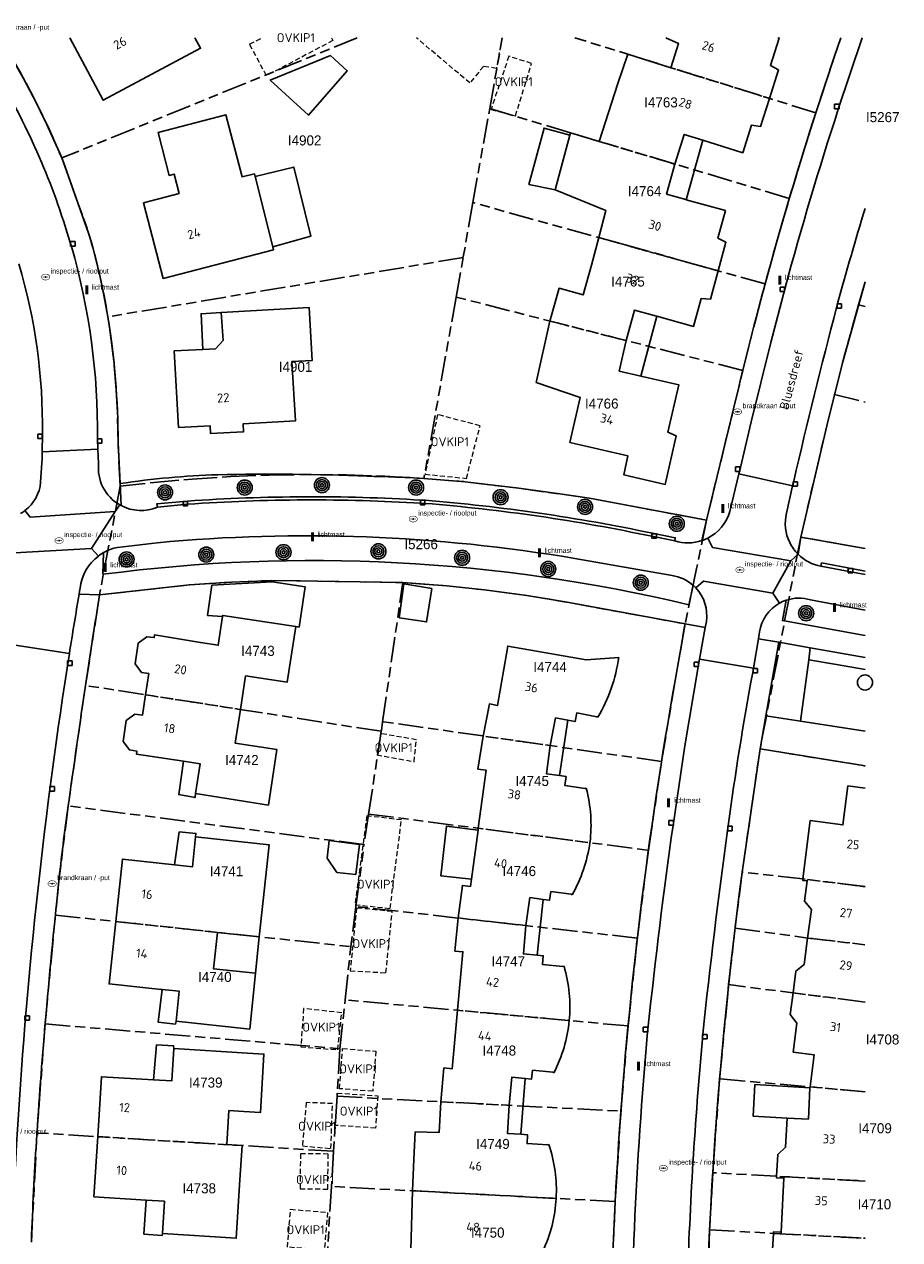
# Model space of a CAD drawing. Extents: x 168491 to 169507, y 481494 to 482503.
# Tile 108 of 108: x 169416 to 169503, y 482380 to 482501. Entities that reach past the tile are written whole.
import ezdxf
from ezdxf.enums import TextEntityAlignment as Align

# ---------------------------------------------------------------- set-up
doc = ezdxf.new("R2010")
doc.units = 0
doc.header["$LTSCALE"] = 0.5
doc.linetypes.add('KAD', pattern=[12, 5, -1, 2, -1, 2, -1])
doc.linetypes.add('STIPPELFIJN', pattern=[1.5, 1, -0.5])
doc.layers.get('0').update_dxf_attribs({"linetype": 'CONTINUOUS'})
for name, color, linetype in [('G01', 3, 'KAD'), ('G_BTD', 3, 'CONTINUOUS'), ('G_GBIP1', 7, 'CONTINUOUS'), ('G_PNDMV', 1, 'CONTINUOUS'), ('G_VGO', 7, 'CONTINUOUS'), ('G_WGD', 2, 'CONTINUOUS'), ('NAR', 7, 'CONTINUOUS'), ('ORL', 7, 'CONTINUOUS'), ('OVKIP1', 7, 'CONTINUOUS'), ('PPAL', 7, 'CONTINUOUS'), ('PPUT', 7, 'CONTINUOUS'), ('PSTM', 170, 'CONTINUOUS'), ('PVGO', 7, 'CONTINUOUS'), ('Q23', 4, 'CONTINUOUS'), ('Z01', 2, 'CONTINUOUS')]:
    doc.layers.add(name, color=color, linetype=linetype)
doc.layers.add('OBWVM', color=7, linetype='CONTINUOUS', lineweight=70)
doc.layers.add('PND', color=8, linetype='CONTINUOUS', lineweight=25)
doc.styles.add('ISO', font='isocpeur.ttf', dxfattribs={"height": 1})

# ---------------------------------------------------------------- blocks, each defined once
blk = doc.blocks.new('PAAL')
at = {"linetype": 'ByBlock', "lineweight": -2}
h = blk.add_hatch(color=0, dxfattribs=at)
h.dxf.hatch_style = 1
h.paths.add_polyline_path([(0.15, 0.8), (-0.15, 0.8), (-0.15, -0.1), (0, -0.1, -0.414214), (-0.1, 0, -1), (0.1, 0, -0.414214), (0, -0.1), (0.15, -0.1)])
at = {"linetype": 'ByBlock', "lineweight": -2, "true_color": 0x681648}
h = blk.add_hatch(color=219, dxfattribs=at)
h.dxf.hatch_style = 1
h.paths.add_polyline_path([(-0.1, 0, 1), (0.1, 0, 1)])
at = {"color": 0, "linetype": 'ByBlock', "lineweight": -2}
blk.add_attdef('PAAL', (0.5, 0.35), '', height=0.5, dxfattribs=at)
blk = doc.blocks.new('SPEELOBJ')
at = {"color": 0, "linetype": 'Continuous'}
blk.add_circle((0, 0), 0.75, dxfattribs=at)
at = {"color": 0, "flags": 2}
blk.add_attdef('SPEELOBJECT', (1.45, 0), '', height=1, dxfattribs=at)
blk = doc.blocks.new('put')
at = {"linetype": 'ByBlock', "lineweight": -2}
h = blk.add_hatch(color=0, dxfattribs=at)
h.dxf.hatch_style = 1
edge = h.paths.add_edge_path()
edge.add_spline(control_points=[(0.44, 0), (0.44, 0.04), (0.43, 0.09), (0.36, 0.2), (0.28, 0.26), (0.09, 0.32), (-0.02, 0.33), (-0.22, 0.29), (-0.31, 0.24), (-0.42, 0.12), (-0.44, 0.06), (-0.44, -0.06), (-0.42, -0.12), (-0.33, -0.22), (-0.28, -0.26), (-0.1, -0.33), (0.04, -0.33), (0.27, -0.27), (0.37, -0.2), (0.43, -0.08), (0.44, -0.04), (0.44, 0)], knot_values=[0, 0, 0, 0, 0.380029, 0.380029, 1.118666, 1.118666, 1.857303, 1.857303, 2.59594, 2.59594, 3.13294, 3.13294, 3.66994, 3.66994, 4.20694, 4.20694, 5.079565, 5.079565, 5.952189, 5.952189, 6.283185, 6.283185, 6.283185, 6.283185], degree=3, periodic=0)
edge = h.paths.add_edge_path(flags=16)
edge.add_ellipse((0, 0), major_axis=(0.392, 0), ratio=0.689655, start_angle=0, end_angle=360)
h = blk.add_hatch(color=0, dxfattribs=at)
h.dxf.hatch_style = 1
h.paths.add_polyline_path([(-0.1, 0, -0.096396), (-0.09, 0.04), (-0.25, 0.04, 1), (-0.25, -0.04), (-0.09, -0.04, -0.096396)])
at = {"linetype": 'ByBlock', "lineweight": -2, "true_color": 0x681648}
h = blk.add_hatch(color=219, dxfattribs=at)
h.dxf.hatch_style = 1
h.paths.add_polyline_path([(0.1, 0, 1), (-0.1, 0, 1)])
at = {"linetype": 'ByBlock', "lineweight": -2}
h = blk.add_hatch(color=0, dxfattribs=at)
h.dxf.hatch_style = 1
h.paths.add_polyline_path([(0.25, 0.04), (0.09, 0.04, -0.096396), (0.1, 0, -0.096396), (0.09, -0.04), (0.25, -0.04, 1)])
at = {"color": 0, "linetype": 'ByBlock', "lineweight": -2}
blk.add_attdef('PUT', (0.5, 0.35), '', height=0.5, dxfattribs=at)
blk = doc.blocks.new('BOOM')
at = {"color": 0}
for radius in [0.75, 0.55, 0.35, 0.15]:
    blk.add_circle((0, 0), radius, dxfattribs=at)
blk = doc.blocks.new('Q23')
for p, q in [((0.22, 0.22), (-0.23, 0.22)), ((-0.23, 0.22), (-0.23, -0.23)), ((0.22, -0.23), (0.22, 0.22)), ((-0.23, -0.23), (0.22, -0.23))]:
    blk.add_line(p, q)

msp = doc.modelspace()

# ---------------------------------------------------------------- linework, layer by layer
at = {"layer": 'G01'}
for p, q in [((169449.3717, 482500), (169419.895, 482488.003)), ((169462.573, 482492.94), (169463.8298, 482500)), ((169495.094, 482492.51), (169471.0474, 482500)), ((169460.902, 482483.552), (169462.573, 482492.94)), ((169460.902, 482483.552), (169459.928, 482478.08)), ((169490.04, 482475.454), (169460.902, 482483.552)), ((169459.928, 482478.08), (169424.497, 482472.172)), ((169459.228, 482474.139), (169459.928, 482478.08)), ((169459.228, 482474.139), (169456.013, 482456.049)), ((169487.812, 482466.821), (169459.228, 482474.139)), ((169500, 482473.1979), (169499.368, 482473.369)), ((169425.722, 482455.278), (169423.665, 482444.438)), ((169493.589, 482450.203), (169489.534, 482429.081)), ((169451.898, 482431.799), (169453.919, 482445.666)), ((169422.269, 482435.408), (169423.665, 482444.438)), ((169422.269, 482435.408), (169420.537, 482423.399)), ((169451.759, 482430.842), (169422.269, 482435.408)), ((169450.498, 482422.583), (169451.759, 482430.842)), ((169479.709, 482427.827), (169451.898, 482431.799)), ((169487.758, 482416.807), (169489.534, 482429.081)), ((169489.534, 482429.081), (169500, 482427.3915)), ((169478.401, 482418.977), (169479.709, 482427.827)), ((169450.035, 482419.549), (169420.537, 482423.399)), ((169450.498, 482422.583), (169450.035, 482419.549)), ((169450.498, 482422.583), (169478.401, 482418.977)), ((169449.235, 482413.361), (169450.035, 482419.549)), ((169478.401, 482418.977), (169477.295, 482410.223)), ((169487.758, 482416.807), (169487.043, 482411.219)), ((169449.235, 482413.361), (169448.72, 482409.377)), ((169477.295, 482410.223), (169449.235, 482413.361)), ((169418.245, 482401.663), (169419.261, 482412.514)), ((169419.261, 482412.514), (169448.72, 482409.377)), ((169476.374, 482401.458), (169477.295, 482410.223)), ((169486.399, 482405.581), (169487.043, 482411.219)), ((169448.156, 482404.057), (169448.72, 482409.377)), ((169485.503, 482396.198), (169486.399, 482405.581)), ((169500, 482403.8436), (169486.399, 482405.581)), ((169447.64, 482399.19), (169448.156, 482404.057)), ((169476.374, 482401.458), (169448.156, 482404.057)), ((169418.245, 482401.663), (169417.425, 482390.794)), ((169418.245, 482401.663), (169447.64, 482399.19)), ((169476.374, 482401.458), (169475.658, 482392.965)), ((169447.64, 482399.19), (169447.347, 482394.444)), ((169485.503, 482396.198), (169484.815, 482386.824)), ((169500, 482394.8924), (169485.503, 482396.198)), ((169447.347, 482394.444), (169447.01, 482388.971)), ((169447.347, 482394.444), (169475.658, 482392.965)), ((169475.658, 482392.965), (169475.087, 482383.952)), ((169416.87, 482379.894), (169417.425, 482390.794)), ((169447.01, 482388.971), (169417.425, 482390.794)), ((169447.01, 482388.971), (169446.793, 482385.46)), ((169484.815, 482386.824), (169484.506, 482381.127)), ((169446.793, 482385.46), (169446.38, 482378.752)), ((169475.087, 482383.952), (169446.793, 482385.46)), ((169475.087, 482383.952), (169474.721, 482375.254)), ((169484.506, 482381.127), (169484.159, 482371.729))]:
    msp.add_line(p, q, dxfattribs=at)
for points in [[(169413.5616, 482500), (169414.998, 482497.866), (169416.339, 482495.464), (169417.209, 482493.802), (169418.418, 482491.331), (169419.895, 482488.003)], [(169495.094, 482492.51), (169496.964, 482498.157), (169497.5999, 482500)], [(169492.453, 482483.965), (169473.489, 482489.661), (169470.616, 482490.512), (169462.573, 482492.94)], [(169495.094, 482492.51), (169494.028, 482489.149), (169492.453, 482483.965)], [(169419.895, 482488.003), (169420.578, 482486.153), (169422.581, 482480.524), (169422.881, 482479.476), (169423.259, 482478.061), (169423.724, 482476.127), (169424.105, 482474.329), (169424.497, 482472.172)], [(169490.04, 482475.454), (169491.178, 482479.561), (169492.453, 482483.965)], [(169500, 482475.6576), (169499.368, 482473.369)], [(169487.812, 482466.821), (169489.175, 482472.196), (169490.04, 482475.454)], [(169499.368, 482473.369), (169497.771, 482467.588), (169496.973, 482464.428)], [(169425.722, 482455.278), (169425.517, 482459.608), (169425.456, 482462.633), (169425.336, 482464.871), (169425.111, 482467.53), (169424.883, 482469.51), (169424.72, 482470.716), (169424.497, 482472.172)], [(169484.197, 482451.891), (169486.895, 482463.003), (169487.812, 482466.821)], [(169493.589, 482450.203), (169496.179, 482461.285), (169496.973, 482464.428)], [(169496.973, 482464.428), (169500, 482463.6563)], [(169425.722, 482455.278), (169429.082, 482455.65), (169432.914, 482455.987), (169436.75, 482456.233), (169440.591, 482456.383), (169444.435, 482456.444), (169448.279, 482456.404), (169452.123, 482456.269), (169456.013, 482456.049)], [(169456.013, 482456.049), (169460.117, 482455.725), (169465.471, 482455.067), (169469.552, 482454.512), (169472.52, 482454.083), (169475.342, 482453.555), (169484.197, 482451.891)], [(169484.197, 482451.891), (169483.2, 482447.08), (169482.056, 482441.551)], [(169500, 482449.0589), (169493.589, 482450.203)], [(169423.665, 482444.438), (169432.621, 482445.437), (169436.829, 482445.723), (169441.167, 482445.881), (169453.919, 482445.666)], [(169453.919, 482445.666), (169458.297, 482445.332), (169462.041, 482444.947), (169466.269, 482444.395), (169470.295, 482443.706), (169482.056, 482441.551)], [(169479.709, 482427.827), (169481.07, 482435.899), (169482.056, 482441.551)], [(169451.898, 482431.799), (169451.768, 482430.904), (169451.759, 482430.842)], [(169420.537, 482423.399), (169419.585, 482415.647), (169419.261, 482412.514)], [(169500, 482415.3495), (169493.812, 482416.124), (169487.758, 482416.807)], [(169487.043, 482411.219), (169494.292, 482410.225), (169500, 482409.5603)], [(169500, 482385.996), (169491.176, 482386.473), (169484.815, 482386.824)], [(169484.506, 482381.127), (169490.862, 482380.781), (169500, 482380.2839)]]:
    msp.add_lwpolyline(points, dxfattribs=at)
at = {"layer": 'G_BTD', "linetype": 'Continuous', "lineweight": 25, "transparency": 33554687}
for points in [[(169425.709, 482455.542, -0.02895115), (169435.451, 482456.424)], [(169435.451, 482456.424, -0.01703689), (169450.36, 482456.264)], [(169450.36, 482456.264, -0.01326828), (169456.013, 482456.049)]]:
    msp.add_lwpolyline(points, format="xyb", dxfattribs=at)
for points in [[(169456.013, 482456.049), (169460.117, 482455.725), (169465.471, 482455.067), (169469.552, 482454.512), (169472.52, 482454.083), (169475.342, 482453.555), (169484.197, 482451.891)], [(169493.589, 482450.203), (169500, 482449.0591)], [(169500, 482430.8529), (169493.573, 482431.842)], [(169489.534, 482429.081), (169500, 482427.3915)]]:
    msp.add_lwpolyline(points, dxfattribs=at)
at = {"layer": 'G_GBIP1', "linetype": 'Continuous', "lineweight": 25, "transparency": 33554687}
for points in [[(169470.557, 482490.291), (169467.995, 482490.978), (169466.489, 482485.365), (169469.09, 482484.825)], [(169483.818, 482489.784), (169482.178, 482483.842)], [(169440.952, 482479.132), (169444.721, 482480.194), (169443.034, 482487.09), (169439.173, 482486.145)], [(169479.236, 482472.223), (169477.647, 482466.259)], [(169443.232, 482441.275), (169443.568, 482441.223), (169444.185, 482445.242), (169440.877, 482445.75), (169434.876, 482445.425), (169434.434, 482442.396), (169435.938, 482442.27)], [(169469.542, 482426.417), (169470.35, 482431.947)], [(169432.032, 482427.849), (169431.561, 482424.537), (169433.192, 482424.226), (169433.233, 482424.631)], [(169460.755, 482416.087), (169457.698, 482416.43), (169458.255, 482421.391), (169461.41, 482420.968)], [(169431.143, 482417.516), (169431.613, 482420.807), (169433.269, 482420.652), (169433.25, 482420.311)], [(169467.918, 482414.074), (169467.3, 482408.524)], [(169439.218, 482406.711), (169439.594, 482410.348)], [(169429.908, 482405.097), (169429.508, 482401.842), (169431.23, 482401.642), (169431.308, 482401.925)], [(169431.064, 482399.222), (169431.056, 482399.494), (169429.333, 482399.569), (169429.031, 482396.093)], [(169466.112, 482396.222), (169465.686, 482390.654)], [(169492.244, 482392.275), (169488.838, 482392.477), (169489.024, 482395.621), (169494.514, 482395.296)], [(169428.312, 482384.102), (169428.088, 482380.702), (169429.898, 482380.561), (169429.936, 482380.755)]]:
    msp.add_lwpolyline(points, dxfattribs=at)
at = {"layer": 'G_PNDMV', "linetype": 'Continuous', "lineweight": 25, "transparency": 33554687}
for points in [[(169433.1642, 482500), (169433.735, 482498.938), (169424.033, 482493.762), (169420.6905, 482500)], [(169480.1546, 482500), (169481.402, 482499.403), (169480.65, 482497.009)], [(169490.481, 482493.947), (169491.389, 482496.781), (169490.576, 482497.226), (169491.456, 482499.955), (169491.3158, 482500)], [(169446.704, 482498.21), (169448.371, 482496.703), (169444.507, 482492.283), (169440.698, 482495.764), (169446.704, 482498.21)], [(169480.65, 482497.009), (169476.357, 482498.358), (169475.343, 482495.446)], [(169475.343, 482495.446), (169473.489, 482489.661)], [(169483.818, 482489.784), (169487.802, 482488.531), (169488.666, 482491.276), (169489.588, 482491.157), (169490.481, 482493.947)], [(169441.026, 482478.841), (169429.997, 482476.003), (169428.039, 482483.539), (169431.6, 482484.465), (169431.097, 482486.401), (169430.604, 482486.272), (169429.504, 482490.537), (169436.273, 482492.315), (169437.873, 482486.129), (169439.104, 482486.415), (169439.173, 482486.145)], [(169470.557, 482490.291), (169469.09, 482484.825)], [(169473.489, 482489.661), (169470.616, 482490.512), (169470.557, 482490.291)], [(169481.037, 482487.394), (169481.983, 482490.362), (169483.818, 482489.784)], [(169482.178, 482483.842), (169482.142, 482483.852), (169480.207, 482484.386), (169481.037, 482487.394)], [(169439.173, 482486.145), (169440.952, 482479.132)], [(169469.09, 482484.825), (169474.163, 482482.755), (169473.447, 482480.065)], [(169485.357, 482476.755), (169486.131, 482479.594), (169485.327, 482480.007), (169486.087, 482482.763), (169482.178, 482483.842)], [(169468.574, 482471.746), (169469.489, 482475.009), (169471.907, 482474.358), (169472.715, 482477.312), (169473.447, 482480.065)], [(169440.952, 482479.132), (169441.026, 482478.841)], [(169479.236, 482472.223), (169482.907, 482471.21), (169483.67, 482473.986), (169484.583, 482473.917), (169485.357, 482476.755)], [(169431.548, 482461.13), (169434.69, 482461.306), (169434.74, 482460.53), (169438.016, 482460.697), (169437.976, 482461.486), (169443.204, 482461.789), (169442.835, 482467.71), (169444.881, 482467.827), (169444.579, 482473.096), (169435.795, 482472.598)], [(169435.795, 482472.598), (169435.981, 482469.811), (169435.224, 482468.983), (169433.969, 482468.916)], [(169476.199, 482469.794), (169477.025, 482472.832), (169478.977, 482472.294), (169479.236, 482472.223)], [(169468.574, 482471.746), (169467.213, 482465.627), (169471.597, 482464.13), (169470.56, 482459.641), (169476.351, 482458.292), (169475.937, 482456.426), (169480.084, 482455.455), (169481.184, 482460.29), (169480.351, 482460.652), (169481.442, 482465.383), (169477.647, 482466.259)], [(169477.647, 482466.259), (169477.511, 482466.29), (169475.498, 482466.754), (169476.199, 482469.794)], [(169433.969, 482468.916), (169431.113, 482468.765), (169431.548, 482461.13)], [(169456.804, 482445.09), (169456.278, 482441.743), (169453.561, 482442.164), (169454.026, 482445.527), (169456.804, 482445.09)], [(169435.938, 482442.27), (169435.5, 482439.417), (169433.743, 482439.707), (169429.161, 482440.463), (169429.124, 482440.18), (169428.385, 482440.262), (169427.523, 482439.643), (169427.212, 482437.556), (169427.834, 482436.707), (169428.57, 482436.589), (169428.249, 482434.482)], [(169443.232, 482441.275), (169435.957, 482442.392), (169435.938, 482442.27)], [(169437.721, 482433.016), (169438.237, 482436.382), (169442.383, 482435.746), (169443.232, 482441.275)], [(169475.436, 482438.212), (169472.21, 482437.965), (169464.373, 482439.339), (169463.341, 482433.407), (169462.547, 482433.566), (169461.907, 482430.368)], [(169428.249, 482434.482), (169427.939, 482432.442), (169427.2, 482432.532), (169426.337, 482431.924), (169426.016, 482429.835), (169426.639, 482428.985), (169427.372, 482428.874), (169427.338, 482428.567), (169432.032, 482427.849)], [(169433.233, 482424.631), (169440.503, 482423.475), (169441.355, 482429.011), (169437.204, 482429.649), (169437.721, 482433.016)], [(169468.618, 482429.408), (169469.143, 482432.174), (169470.35, 482431.947)], [(169470.35, 482431.947), (169471.096, 482431.807), (169471.262, 482432.671), (169473.268, 482432.298), (169473.36, 482432.242)], [(169461.437, 482421.169), (169462.214, 482426.963), (169461.404, 482427.08), (169461.907, 482430.368)], [(169468.618, 482429.408), (169468.223, 482426.605), (169469.542, 482426.417)], [(169432.032, 482427.849), (169433.689, 482427.596), (169433.233, 482424.631)], [(169469.542, 482426.417), (169470.183, 482426.326), (169470.062, 482425.451), (169472.1, 482425.148), (169472.206, 482425.159)], [(169493.812, 482416.124), (169494.537, 482421.933), (169497.804, 482421.51), (169498.292, 482425.387), (169500, 482425.1716)], [(169461.41, 482420.968), (169461.437, 482421.169)], [(169433.25, 482420.311), (169432.932, 482417.318), (169431.143, 482417.516)], [(169439.594, 482410.348), (169439.977, 482413.957), (169440.569, 482419.534), (169433.25, 482420.311)], [(169449.577, 482419.565), (169449.217, 482416.552), (169447.333, 482416.763), (169446.358, 482418.184), (169446.578, 482419.946), (169449.577, 482419.565)], [(169460.755, 482416.087), (169461.41, 482420.968)], [(169431.143, 482417.516), (169425.954, 482418.092), (169425.284, 482411.873)], [(169459.416, 482412.224), (169459.857, 482415.48), (169460.659, 482415.372), (169460.755, 482416.087)], [(169494.24, 482415.919), (169493.793, 482415.975), (169493.812, 482416.124)], [(169494.278, 482410.227), (169494.65, 482413.062), (169493.974, 482413.9), (169494.24, 482415.919)], [(169466.193, 482411.469), (169466.581, 482414.257), (169467.918, 482414.074)], [(169467.918, 482414.074), (169468.549, 482413.987), (169468.672, 482414.859), (169470.694, 482414.585), (169470.789, 482414.534)], [(169425.284, 482411.873), (169424.615, 482405.654), (169429.808, 482405.108), (169429.908, 482405.097)], [(169459.369, 482403.024), (169459.905, 482408.865), (169459.11, 482408.92), (169459.416, 482412.224)], [(169467.3, 482408.524), (169465.937, 482408.65), (169466.193, 482411.469)], [(169439.218, 482406.711), (169435.04, 482407.145), (169435.428, 482410.792)], [(169435.428, 482410.792), (169439.594, 482410.348)], [(169492.83, 482404.76), (169493.106, 482406.927), (169493.931, 482407.579), (169494.278, 482410.227)], [(169469.988, 482407.415), (169469.882, 482407.386), (169467.831, 482407.588), (169467.909, 482408.468), (169467.3, 482408.524)], [(169431.308, 482401.925), (169438.638, 482401.14), (169439.218, 482406.711)], [(169429.908, 482405.097), (169431.607, 482404.919), (169431.308, 482401.925)], [(169494.519, 482395.386), (169494.927, 482398.594), (169492.842, 482398.858), (169493.208, 482401.734), (169492.553, 482402.586), (169492.83, 482404.76)], [(169457.714, 482393.903), (169458.016, 482397.27), (169458.834, 482397.19), (169459.369, 482403.024)], [(169429.031, 482396.093), (169430.867, 482395.985), (169431.064, 482399.222)], [(169431.064, 482399.222), (169438.415, 482398.749), (169440.062, 482398.651), (169439.716, 482392.828), (169438.069, 482392.926), (169436.571, 482393.015), (169436.357, 482389.627)], [(169466.112, 482396.222), (169466.757, 482396.16), (169466.845, 482397.036), (169468.876, 482396.845), (169468.97, 482396.791)], [(169423.48, 482390.421), (169423.849, 482396.397), (169429.031, 482396.093)], [(169464.506, 482393.549), (169464.78, 482396.35), (169466.112, 482396.222)], [(169494.514, 482395.296), (169494.352, 482392.15)], [(169494.519, 482395.386), (169494.514, 482395.296)], [(169455.022, 482388.132), (169455.14, 482390.887), (169457.539, 482390.837), (169457.714, 482393.903)], [(169464.506, 482393.549), (169464.364, 482390.722), (169465.686, 482390.654)], [(169492.244, 482392.275), (169492.078, 482389.362), (169491.291, 482388.653), (169491.179, 482386.473)], [(169494.352, 482392.15), (169492.244, 482392.275)], [(169428.312, 482384.102), (169423.109, 482384.423), (169423.48, 482390.421)], [(169436.357, 482389.627), (169437.873, 482389.534), (169437.658, 482386.131), (169437.303, 482380.293), (169429.936, 482380.755)], [(169465.686, 482390.654), (169466.342, 482390.62), (169466.3, 482389.737), (169468.357, 482389.619), (169468.462, 482389.655)], [(169454.89, 482385.028), (169455.022, 482388.132)], [(169491.918, 482386.269), (169491.171, 482386.323), (169491.179, 482386.473)], [(169491.628, 482380.892), (169491.918, 482386.269)], [(169453.972, 482379.228), (169454.7, 482379.185), (169454.89, 482385.028)], [(169429.936, 482380.755), (169430.136, 482383.989), (169428.312, 482384.102)], [(169493.219, 482371.551), (169493.387, 482374.8), (169491.29, 482374.913), (169491.446, 482377.813), (169490.743, 482378.601), (169490.863, 482380.781)], [(169490.863, 482380.781), (169490.871, 482380.931), (169491.628, 482380.892)]]:
    msp.add_lwpolyline(points, dxfattribs=at)
at = {"layer": 'G_PNDMV', "linetype": 'STIPPELFIJN', "lineweight": -3, "transparency": 33554687}
for points in [[(169480.65, 482497.009), (169490.481, 482493.947)], [(169473.489, 482489.661), (169481.037, 482487.394)], [(169473.447, 482480.065), (169485.357, 482476.755)], [(169468.574, 482471.746), (169476.199, 482469.794)], [(169428.249, 482434.482), (169437.721, 482433.016)], [(169468.618, 482429.408), (169461.907, 482430.368)], [(169461.437, 482421.169), (169472.573, 482419.731)], [(169500, 482415.3478), (169494.259, 482416.068), (169494.24, 482415.919)], [(169425.284, 482411.873), (169435.428, 482410.792)], [(169459.416, 482412.224), (169466.193, 482411.469)], [(169494.278, 482410.227), (169500, 482409.5602)], [(169492.83, 482404.76), (169500, 482403.8439)], [(169459.369, 482403.024), (169470.502, 482401.999)], [(169494.519, 482395.386), (169500, 482394.8924)], [(169457.714, 482393.903), (169464.506, 482393.549)], [(169423.48, 482390.421), (169436.357, 482389.627)], [(169500, 482385.996), (169491.928, 482386.433), (169491.918, 482386.269)], [(169454.89, 482385.028), (169469.201, 482384.266)], [(169491.628, 482380.892), (169491.62, 482380.74), (169500, 482380.2843)]]:
    msp.add_lwpolyline(points, dxfattribs=at)
at = {"layer": 'G_PNDMV', "linetype": 'Continuous', "lineweight": 25, "transparency": 33554687}
for points in [[(169473.36, 482432.242, 0.10046909), (169475.436, 482438.212)], [(169472.206, 482425.159, -0.09376789), (169472.573, 482419.731)], [(169470.789, 482414.534, 0.09271872), (169472.573, 482419.731)], [(169470.502, 482401.999, 0.09565713), (169469.988, 482407.415)], [(169468.97, 482396.791, 0.09524305), (169470.502, 482401.999)], [(169468.462, 482389.655, -0.09630302), (169469.201, 482384.266)], [(169469.201, 482384.266, -0.09622837), (169467.868, 482378.998)]]:
    msp.add_lwpolyline(points, format="xyb", dxfattribs=at)
at = {"layer": 'G_VGO', "linetype": 'Continuous', "lineweight": 25, "transparency": 33554687}
for points in [[(169494.384, 482437.975), (169494.542, 482439.164)], [(169494.542, 482439.164), (169500, 482438.2098)], [(169494.384, 482437.975), (169497.15, 482437.515), (169500, 482437.0154)]]:
    msp.add_lwpolyline(points, dxfattribs=at)
at = {"layer": 'G_WGD', "linetype": 'Continuous', "lineweight": 25, "transparency": 33554687}
for points in [[(169497.6001, 482500), (169496.964, 482498.157), (169495.094, 482492.51)], [(169422.581, 482480.524), (169420.067, 482487.588)], [(169500, 482475.6582), (169497.771, 482467.588), (169496.179, 482461.285), (169493.589, 482450.203)], [(169486.895, 482463.003), (169484.197, 482451.891)], [(169425.709, 482455.542), (169425.517, 482459.608)], [(169425.709, 482455.542), (169425.813, 482453.345)], [(169455.753, 482453.891), (169456.134, 482453.873)], [(169429.435, 482453.189), (169429.393, 482453.533), (169432.427, 482453.79)], [(169484.197, 482451.891), (169483.737, 482449.85)], [(169478.811, 482450.586), (169481.084, 482450.13), (169481.026, 482449.825)], [(169493.589, 482450.203), (169493.324, 482448.495)], [(169429.415, 482449.648), (169425.445, 482449.177)], [(169424.049, 482448.651), (169423.982, 482446.493)], [(169480.755, 482446.365), (169471.057, 482448.073)], [(169500, 482446.8201), (169498.813, 482447.045), (169495.668, 482447.634), (169495.603, 482447.3)], [(169423.665, 482444.438), (169432.621, 482445.437), (169436.829, 482445.723), (169441.167, 482445.881), (169453.919, 482445.666), (169458.297, 482445.332), (169462.041, 482444.947), (169466.269, 482444.395), (169470.295, 482443.706), (169482.056, 482441.551)], [(169482.418, 482443.458), (169482.87, 482445.391)], [(169500, 482440.402), (169491.769, 482441.881), (169492.125, 482443.905)], [(169494.563, 482443.938), (169500, 482442.9091)], [(169482.056, 482441.551), (169481.07, 482435.899)], [(169493.573, 482431.842), (169494.384, 482437.975)], [(169489.534, 482429.081), (169490.11, 482432.375)], [(169493.573, 482431.842), (169490.11, 482432.375)], [(169487.758, 482416.807), (169489.534, 482429.081)]]:
    msp.add_lwpolyline(points, dxfattribs=at)
at = {"layer": 'G_WGD', "lineweight": -3, "transparency": 33554687}
for points in [[(169497.34, 482492.858), (169499.7298, 482500)], [(169420.741, 482479.563), (169420.863, 482479.176)], [(169487.425, 482456.512), (169487.578, 482457.155), (169488.652, 482461.694), (169490.614, 482469.622), (169492.041, 482475.073)], [(169497.268, 482473.492), (169497.17, 482473.085)], [(169417.939, 482458.699), (169417.967, 482460.476)], [(169423.455, 482460.002), (169423.504, 482458.963)], [(169417.795, 482455.68), (169417.929, 482458.061), (169417.939, 482458.699)], [(169417.939, 482458.699), (169423.504, 482458.963)], [(169423.57, 482457.579), (169423.504, 482458.963)], [(169486.535, 482452.769), (169487.425, 482456.512)], [(169492.786, 482455.302), (169487.425, 482456.512)], [(169492.177, 482452.602), (169492.786, 482455.302)], [(169492.894, 482455.778), (169492.786, 482455.302)], [(169416.228, 482452.843), (169416.738, 482452.204), (169425.208, 482452.768)], [(169425.208, 482452.768), (169422.873, 482449.06)], [(169425.208, 482452.768), (169425.693, 482453.411)], [(169425.693, 482453.411), (169425.813, 482453.345)], [(169432.451, 482453.481), (169429.435, 482453.189)], [(169456.114, 482453.563), (169455.736, 482453.581)], [(169481.026, 482449.825), (169478.749, 482450.282)], [(169414.569, 482447.861), (169415.223, 482448.621), (169422.873, 482449.06)], [(169422.873, 482449.06), (169423.547, 482448.318)], [(169492.605, 482447.822), (169484.806, 482449.152), (169484.313, 482450.091)], [(169490.812, 482444.622), (169492.605, 482447.822)], [(169493.324, 482448.495), (169492.605, 482447.822)], [(169495.603, 482447.3), (169498.75, 482446.71), (169500, 482446.4732)], [(169483.135, 482445.134), (169483.911, 482445.811), (169490.812, 482444.622)], [(169421.731, 482445.111), (169421.681, 482444.817), (169421.631, 482444.523)], [(169423.665, 482444.438), (169421.631, 482444.523)], [(169490.812, 482444.622), (169491.457, 482443.606)], [(169484.07, 482441.188), (169484.181, 482441.803)], [(169482.056, 482441.551), (169484.07, 482441.188)], [(169483.504, 482438.047), (169484.07, 482441.188)], [(169489.492, 482440.757), (169489.373, 482440.058)], [(169420.659, 482438.598), (169415.25, 482439.414)], [(169489.373, 482440.058), (169488.875, 482437.132)], [(169489.373, 482440.058), (169491.392, 482439.714)], [(169490.11, 482432.375), (169491.392, 482439.714)], [(169491.392, 482439.714), (169494.542, 482439.164)], [(169483.504, 482438.047), (169483.363, 482437.264), (169482.024, 482429.379), (169480.857, 482421.456)], [(169488.875, 482437.132), (169483.504, 482438.047)], [(169488.801, 482436.7), (169488.875, 482437.132)], [(169486.284, 482420.963), (169486.35, 482421.425)], [(169478.383, 482401.435), (169478.313, 482400.867)], [(169483.792, 482400.183), (169483.823, 482400.652)]]:
    msp.add_lwpolyline(points, dxfattribs=at)
at = {"layer": 'G_WGD', "linetype": 'Continuous', "lineweight": 25, "transparency": 33554687}
for points in [[(169420.067, 482487.588, 0.03356104), (169414.998, 482497.866)], [(169495.094, 482492.51, 0.02030515), (169486.895, 482463.003)], [(169424.497, 482472.172, 0.03063235), (169422.581, 482480.524)], [(169425.517, 482459.608, 0.04010873), (169424.497, 482472.172)], [(169432.427, 482453.79, -0.03279615), (169455.753, 482453.891)], [(169456.134, 482453.873, -0.03161213), (169478.811, 482450.586)], [(169425.813, 482453.345, 0.224174), (169429.435, 482453.189)], [(169471.057, 482448.073, 0.06510205), (169429.415, 482449.648)], [(169425.445, 482449.177, 0.08018182), (169424.049, 482448.651)], [(169481.026, 482449.825, 0.15897863), (169483.737, 482449.85)], [(169423.982, 482446.493, -0.09146794), (169482.418, 482443.458)], [(169493.324, 482448.495, 0.15208826), (169495.603, 482447.3)], [(169482.87, 482445.391, 0.14853462), (169480.755, 482446.365)], [(169423.107, 482440.887, -0.00059283), (169423.665, 482444.438)], [(169492.125, 482443.905, -0.15792072), (169494.563, 482443.938)], [(169422.041, 482433.874, -0.00257225), (169423.107, 482440.887)], [(169481.07, 482435.899, 0.05531327), (169474.919, 482343.244)], [(169420.537, 482423.399, -0.00172396), (169422.041, 482433.874)], [(169419.585, 482415.647, -0.00851229), (169420.537, 482423.399)], [(169484.331, 482345.274, -0.04309852), (169487.758, 482416.807)], [(169418.256, 482401.781, -0.00482907), (169419.585, 482415.647)], [(169417.372, 482389.972, -0.00558933), (169418.256, 482401.781)], [(169416.874, 482380.013, -0.00662567), (169417.372, 482389.972)]]:
    msp.add_lwpolyline(points, format="xyb", dxfattribs=at)
at = {"layer": 'G_WGD', "lineweight": -3, "transparency": 33554687}
for points in [[(169413.508, 482496.232, -0.06268146), (169420.741, 482479.563)], [(169492.041, 482475.073, -0.01288787), (169497.34, 482492.858)], [(169500, 482482.9742, 0.00586988), (169497.268, 482473.492)], [(169420.863, 482479.176, -0.073328), (169423.455, 482460.002)], [(169417.967, 482460.476, 0.07638064), (169415.607, 482477.445)], [(169497.17, 482473.085, 0.00831256), (169492.894, 482455.778)], [(169425.693, 482453.411, -0.30022104), (169423.57, 482457.579)], [(169416.228, 482452.843, 0.20756435), (169417.795, 482455.68)], [(169455.736, 482453.581, 0.03272488), (169432.451, 482453.481)], [(169415.79, 482452.549, 0.03260029), (169416.228, 482452.843)], [(169478.749, 482450.282, 0.03167077), (169456.114, 482453.563)], [(169484.313, 482450.091, 0.20774124), (169486.535, 482452.769)], [(169492.488, 482449.667, -0.17548381), (169492.177, 482452.602)], [(169483.737, 482449.85, 0.03597221), (169484.313, 482450.091)], [(169493.324, 482448.495, -0.0836563), (169492.488, 482449.667)], [(169423.547, 482448.318, 0.20570189), (169421.731, 482445.111)], [(169424.049, 482448.651, 0.03269293), (169423.547, 482448.318)], [(169483.135, 482445.134, 0.02304209), (169482.87, 482445.391)], [(169421.631, 482444.523, 0.00303924), (169420.659, 482438.598)], [(169484.181, 482441.803, 0.22818931), (169483.135, 482445.134)], [(169491.457, 482443.606, 0.23138755), (169489.492, 482440.757)], [(169492.125, 482443.905, 0.04647655), (169491.457, 482443.606)], [(169420.659, 482438.598, 0.04786742), (169414.863, 482343.419)], [(169486.35, 482421.425, -0.01172134), (169488.801, 482436.7)], [(169480.857, 482421.456, 0.00868783), (169478.383, 482401.435)], [(169483.823, 482400.652, -0.00684451), (169486.284, 482420.963)], [(169478.313, 482400.867, 0.02272451), (169476.581, 482361.701)], [(169482.279, 482375.475, -0.01526047), (169483.792, 482400.183)]]:
    msp.add_lwpolyline(points, format="xyb", dxfattribs=at)
at = {"layer": 'OBWVM', "linetype": 'STIPPELFIJN', "lineweight": 13, "transparency": 33554687}
for points in [[(169438.633, 482499.347), (169439.9062, 482500)], [(169446.7839, 482500), (169446.931, 482499.712), (169440.319, 482496.204), (169438.633, 482499.347)], [(169461.95, 482497.139), (169460.598, 482495.488), (169455.258, 482499.983), (169455.2741, 482500)], [(169463.8008, 482500), (169463.238, 482496.934), (169461.95, 482497.139)], [(169465.148, 482492.218), (169466.748, 482497.423), (169464.48, 482498.151), (169462.708, 482492.838), (169465.148, 482492.218)], [(169460.251, 482456.062), (169461.616, 482461.308), (169457.376, 482462.411), (169456.123, 482456.478), (169460.251, 482456.062)], [(169451.31, 482428.489), (169455.035, 482427.804), (169455.258, 482429.988), (169451.694, 482430.618), (169451.31, 482428.489)], [(169452.638, 482413.177), (169453.777, 482422.003), (169450.311, 482422.412), (169449.149, 482413.551), (169452.638, 482413.177)], [(169452.225, 482406.767), (169452.849, 482412.864), (169449.301, 482413.227), (169448.66, 482406.961), (169452.225, 482406.767)], [(169447.419, 482399.087), (169447.817, 482402.783), (169444.017, 482403.192), (169443.739, 482399.369), (169447.419, 482399.087)], [(169451.218, 482398.944), (169450.907, 482394.943), (169447.596, 482395.201), (169447.907, 482399.202), (169451.218, 482398.944)], [(169447.374, 482394.761), (169451.41, 482394.495), (169451.197, 482391.275), (169447.211, 482391.538), (169447.374, 482394.761)], [(169444.272, 482393.821), (169443.893, 482389.5), (169446.735, 482389.245), (169446.905, 482393.722), (169444.272, 482393.821)], [(169443.699, 482388.716), (169443.669, 482385.222), (169446.435, 482385.198), (169446.466, 482388.692), (169443.699, 482388.716)], [(169442.399, 482379.403), (169442.721, 482383.181), (169446.406, 482382.867), (169446.087, 482379.128), (169442.399, 482379.403)]]:
    msp.add_lwpolyline(points, dxfattribs=at)
at = {"layer": 'PND', "linetype": 'Continuous', "lineweight": 25, "transparency": 33554687}
msp.add_lwpolyline([(169433.969, 482468.916), (169433.792, 482472.475), (169435.795, 482472.598)], dxfattribs=at)

# ---------------------------------------------------------------- block references
at = {"layer": 'PPAL', "linetype": 'Continuous', "lineweight": 13, "transparency": 33554687}
for p in [(169491.511, 482475.483), (169422.384, 482474.523), (169485.837, 482452.72), (169444.895, 482449.868), (169467.544, 482448.28), (169424.222, 482446.833), (169496.965, 482442.845), (169480.394, 482423.367), (169477.402, 482397.104)]:
    msp.add_blockref('PAAL', p, dxfattribs=at).add_auto_attribs({'PAAL': 'lichtmast'})
at = {"layer": 'PPUT', "linetype": 'Continuous', "lineweight": 13, "transparency": 33554687}
for p, values in [((169412.89, 482500.44), {'PUT': 'brandkraan / -put'}), ((169418.291, 482476.133), {'PUT': 'inspectie- / rioolput'}), ((169487.29, 482462.7), {'PUT': 'brandkraan / -put'}), ((169454.947, 482452.006), {'PUT': 'inspectie- / rioolput'}), ((169419.632, 482449.851), {'PUT': 'inspectie- / rioolput'}), ((169487.526, 482446.93), {'PUT': 'inspectie- / rioolput'}), ((169418.94, 482415.65), {'PUT': 'brandkraan / -put'}), ((169412.125, 482390.358), {'PUT': 'inspectie- / rioolput'}), ((169479.897, 482387.283), {'PUT': 'inspectie- / rioolput'})]:
    msp.add_blockref('put', p, dxfattribs=at).add_auto_attribs(values)
at = {"layer": 'PSTM', "linetype": 'Continuous', "lineweight": 0, "transparency": 33554687}
msp.add_blockref('SPEELOBJ', (169500, 482435.707), dxfattribs=at)
at = {"layer": 'PVGO', "linetype": 'Continuous', "lineweight": 0, "transparency": 33554687}
for p in [(169430.2, 482454.662), (169438.143, 482455.143), (169445.846, 482455.384), (169455.234, 482455.143), (169463.659, 482454.181), (169472.084, 482453.218), (169481.232, 482451.534), (169434.309, 482448.456), (169442.012, 482448.696), (169451.481, 482448.782), (169426.365, 482447.974), (169459.825, 482448.145), (169468.413, 482447.02), (169477.642, 482445.661), (169494.133, 482442.613)]:
    msp.add_blockref('BOOM', p, dxfattribs=at)
at = {"layer": 'Q23'}
for p in [(169497.198, 482493.143), (169421.01, 482479.458), (169491.766, 482474.912), (169497.441, 482473.251), (169417.739, 482460.255), (169423.691, 482459.787), (169487.308, 482456.988), (169493.064, 482455.509), (169455.899, 482453.659), (169432.222, 482453.547), (169478.987, 482450.321), (169498.55, 482446.865), (169420.71, 482437.631), (169483.181, 482437.526), (169489.061, 482436.884), (169418.947, 482425.107), (169480.667, 482421.711), (169486.539, 482421.154), (169416.449, 482402.262), (169478.118, 482401.118), (169484.031, 482400.393)]:
    msp.add_blockref('Q23', p, dxfattribs=at)

# ---------------------------------------------------------------- texts
at = {"layer": 'NAR', "linetype": 'Continuous', "lineweight": 25, "transparency": 33554687, "style": 'ISO'}
for s, rotation, p in [('26', 28.1, (169425.706, 482499.466)), ('26', 342.7, (169484.394, 482499.113)), ('28', 342.7, (169482.099, 482493.455)), ('30', 344.5, (169479.053, 482481.274)), ('24', 14.4, (169433.082, 482480.475)), ('32', 344.5, (169476.814, 482475.922)), ('22', 2.9, (169436.003, 482464.093)), ('34', 346.9, (169474.267, 482461.97)), ('20', 350.6, (169431.748, 482437.011)), ('36', 350.1, (169466.739, 482435.226)), ('18', 351.3, (169430.657, 482431.138)), ('38', 352.6, (169465.03, 482424.546)), ('25', 352.9, (169498.815, 482419.557)), ('40', 352.6, (169463.664, 482417.683)), ('16', 353.7, (169428.406, 482414.592)), ('27', 353.4, (169498.118, 482412.725)), ('14', 354, (169427.882, 482408.692)), ('29', 352.7, (169498.102, 482407.501)), ('42', 354.7, (169462.858, 482405.835)), ('31', 352.7, (169497.053, 482401.356)), ('44', 354.7, (169462.09, 482400.466)), ('12', 356.6, (169426.172, 482393.33)), ('33', 356.9, (169496.425, 482390.182)), ('10', 356.5, (169425.885, 482387.061)), ('46', 356.9, (169461.151, 482387.503)), ('35', 356.9, (169495.642, 482384.037)), ('48', 356.9, (169460.916, 482381.403))]:
    msp.add_text(s, height=0.9, rotation=rotation, dxfattribs=at).set_placement(p, align=Align.MIDDLE_CENTER)
at = {"layer": 'ORL', "linetype": 'Continuous', "lineweight": 25, "transparency": 33554687, "style": 'ISO'}
msp.add_text('Bluesdreef', height=0.9, rotation=75.2, dxfattribs=at).set_placement((169492.668, 482465.916), align=Align.MIDDLE_CENTER)
at = {"layer": 'OVKIP1', "linetype": 'Continuous', "lineweight": 70, "transparency": 33554687, "style": 'ISO'}
for p in [(169443.244, 482500), (169464.968, 482495.608), (169458.596, 482459.71), (169452.996, 482429.203), (169451.23, 482415.596), (169450.789, 482409.669), (169445.789, 482401.343), (169449.47, 482397.179), (169449.527, 482392.969), (169445.375, 482391.462), (169445.162, 482386.14), (169444.216, 482381.145)]:
    msp.add_text('OVKIP1', height=0.9, dxfattribs=at).set_placement(p, align=Align.MIDDLE_CENTER)
at = {"layer": 'Z01', "ltscale": 0.5}
for s, p in [('I4763', (169477.9802, 482493.0475)), ('I5267', (169500.0955, 482491.5761)), ('I4902', (169442.4481, 482489.258)), ('I4764', (169476.3487, 482484.197)), ('I4765', (169474.6915, 482475.1865)), ('I4901', (169441.5426, 482466.679)), ('I4766', (169472.0744, 482463.015)), ('I5266', (169454.0638, 482448.9975)), ('I4743', (169437.79, 482438.3615)), ('I4744', (169466.9185, 482436.7465)), ('I4742', (169436.1854, 482427.4785)), ('I4745', (169465.1374, 482425.388)), ('I4741', (169434.6512, 482416.388)), ('I4746', (169463.852, 482416.403)), ('I4747', (169462.7554, 482407.4095)), ('I4740', (169433.4918, 482405.852)), ('I4708', (169500.0779, 482399.615)), ('I4748', (169461.8618, 482398.511)), ('I4739', (169432.5836, 482395.317)), ('I4709', (169499.3287, 482390.7605)), ('I4749', (169461.2217, 482389.198)), ('I4738', (169431.9346, 482384.773)), ('I4710', (169499.2661, 482383.182)), ('I4750', (169460.7073, 482380.357))]:
    msp.add_text(s, height=1, dxfattribs=at).set_placement(p)

doc.saveas('drawing.dxf')
